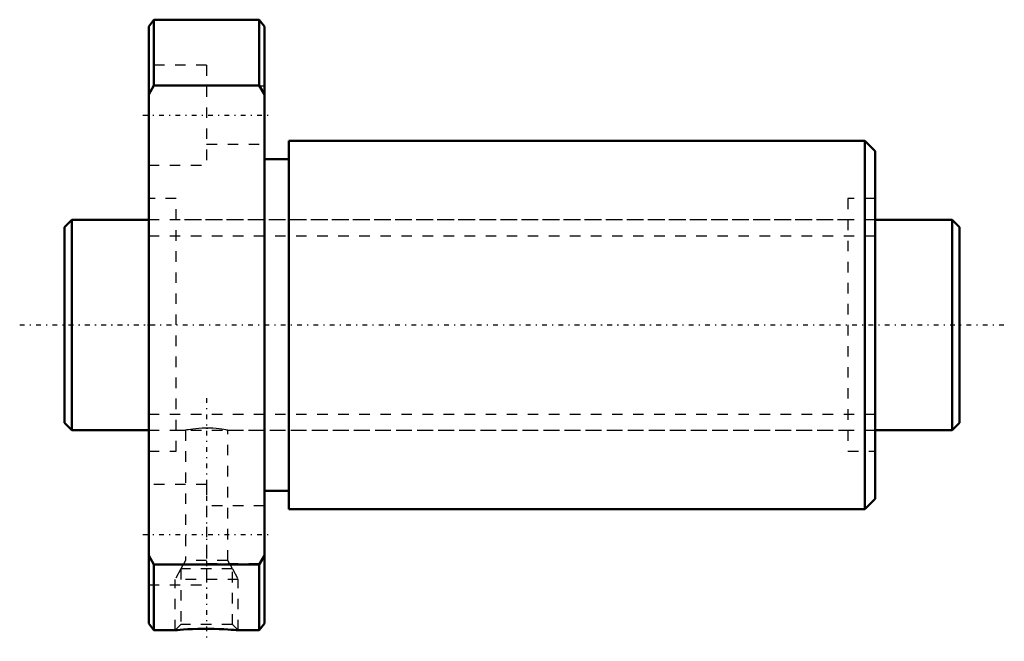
# Model space of a CAD drawing. Header units: millimetres. Extents: x -4.2 to 89.2, y -30 to 29.
import ezdxf

# ---------------------------------------------------------------- set-up
doc = ezdxf.new("R2010")
doc.units = ezdxf.units.MM
doc.linetypes.add('Center', pattern=[1.5, 0.45, -0.5, 0.05, -0.5])
doc.linetypes.add('Dashed', pattern=[2, 1, -1])
for name, color, linetype, lineweight in [('2d ConnectionPoints', 7, 'Continuous', 50), ('AM_0', 7, 'Continuous', 50), ('AM_5', 3, 'Continuous', 25), ('AM_7', 7, 'Center', 25), ('AM_9', 6, 'Dashed', 25)]:
    doc.layers.add(name, color=color, linetype=linetype, lineweight=lineweight)

# ---------------------------------------------------------------- blocks, each defined once
blk = doc.blocks.new('1_DK_2008_4RR0Nut_0_in_DK2008_4RRG1_85LC0_000_0')
at = {"layer": 'AM_0'}
for p, q in [((8.5, 29), (8, 28.35)), ((18.5, 29), (8.5, 29)), ((8.5, 29), (8.5, 22.738)), ((18.5, 22.738), (18.5, 29)), ((19, 28.35), (18.5, 29)), ((8, -28.35), (8, 28.35)), ((19, -28.35), (19, 28.35)), ((8.5, 22.738), (8, 21.903)), ((18.5, 22.738), (8.5, 22.738)), ((19, 21.903), (18.5, 22.738)), ((76, 17.5), (21.3, 17.5)), ((21.3, 17.5), (21.3, -17.5)), ((77, 16.5), (76, 17.5)), ((76, 17.5), (76, -17.5)), ((77, 16.5), (77, -16.5)), ((21.3, 15.75), (19, 15.75)), ((19, -15.75), (21.3, -15.75)), ((76, -17.5), (77, -16.5)), ((21.3, -17.5), (76, -17.5)), ((8, -21.903), (8.5, -22.738)), ((18.5, -22.738), (19, -21.903)), ((18.5, -22.738), (8.5, -22.738)), ((8.5, -22.738), (8.5, -29)), ((18.5, -29), (18.5, -22.738)), ((8, -28.35), (8.5, -29)), ((18.5, -29), (19, -28.35)), ((8.5, -29), (10.509, -29)), ((16.493, -29), (18.5, -29))]:
    blk.add_line(p, q, dxfattribs=at)
blk.add_lwpolyline([(16.5, -29), (16.498, -29), (16.444, -28.995), (16.313, -28.983), (16.115, -28.966), (15.846, -28.945), (15.517, -28.923), (15.129, -28.901), (14.691, -28.881), (14.21, -28.867), (13.705, -28.859), (13.18, -28.86), (12.671, -28.87), (12.17, -28.887), (11.725, -28.908), (11.32, -28.934), (11.001, -28.957), (10.746, -28.978), (10.588, -28.992), (10.508, -28.999), (10.5, -29)], dxfattribs=at)
at = {"layer": 'AM_5', "linetype": 'Dashed'}
for p, q in [((11.041, -23.18), (10.5, -24.18)), ((15.959, -23.18), (16.5, -24.18)), ((16.5, -24.18), (10.5, -24.18)), ((10.5, -29), (10.5, -24.18)), ((16.5, -29), (16.5, -24.18))]:
    blk.add_line(p, q, dxfattribs=at)
at = {"layer": 'AM_7'}
for p, q in [((7.45, 19.919), (19.55, 19.919)), ((13.5, -6.95), (13.5, -30.05)), ((7.45, -19.919), (19.55, -19.919))]:
    blk.add_line(p, q, dxfattribs=at)
at = {"layer": 'AM_9'}
for p, q in [((13.5, 24.669), (8, 24.669)), ((13.5, 24.669), (13.5, 15.169)), ((19, 22.669), (13.5, 22.669)), ((13.5, 17.169), (19, 17.169)), ((8, 15.169), (13.5, 15.169)), ((10.6, 12), (8, 12)), ((10.6, -12), (10.6, 12)), ((77, 12), (74.4, 12)), ((74.4, 12), (74.4, -12)), ((74.4, 10), (10.6, 10)), ((10.6, -10), (11.503, -10)), ((11.5, -10), (11.5, -22.38)), ((13.47, -9.798), (13.626, -9.799)), ((15.493, -10), (74.4, -10)), ((15.5, -22.38), (15.5, -9.999)), ((8, -12), (10.6, -12)), ((74.4, -12), (77, -12)), ((13.5, -15.169), (8, -15.169)), ((13.5, -15.169), (13.5, -24.669)), ((19, -17.169), (13.5, -17.169)), ((11.5, -22.38), (11.041, -23.18)), ((15.5, -22.38), (11.5, -22.38)), ((15.959, -23.18), (15.5, -22.38)), ((11.041, -23.18), (11.041, -28.459)), ((15.959, -23.18), (11.041, -23.18)), ((13.5, -22.669), (19, -22.669)), ((15.959, -28.459), (15.959, -23.18)), ((8, -24.669), (13.5, -24.669)), ((11.041, -28.459), (10.5, -29)), ((15.959, -28.459), (11.041, -28.459)), ((16.5, -29), (15.959, -28.459))]:
    blk.add_line(p, q, dxfattribs=at)
blk.add_lwpolyline([(15.5, -10), (15.489, -9.998), (15.428, -9.986), (15.312, -9.964), (15.15, -9.936), (14.937, -9.903), (14.687, -9.87), (14.395, -9.839), (14.085, -9.815), (13.749, -9.801), (13.42, -9.798), (13.084, -9.807), (12.773, -9.825), (12.473, -9.852), (12.205, -9.883), (11.967, -9.917), (11.775, -9.949), (11.627, -9.975), (11.537, -9.993), (11.5, -10), (11.5, -10)], dxfattribs=at)
blk = doc.blocks.new('2_DK_2008_4RR08500_Shaft_0_in_DK2008_4RRG1_85LC0_000_0')
at = {"layer": 'AM_0'}
for p, q in [((0.7, 10), (0, 9.3)), ((8, 10), (0.7, 10)), ((0.7, 10), (0.7, -10)), ((84.3, 10), (77, 10)), ((85, 9.3), (84.3, 10)), ((84.3, 10), (84.3, -10)), ((0, 9.3), (0, -9.3)), ((85, 9.3), (85, -9.3)), ((0, -9.3), (0.7, -10)), ((84.3, -10), (85, -9.3)), ((0.7, -10), (8, -10)), ((77, -10), (84.3, -10))]:
    blk.add_line(p, q, dxfattribs=at)
at = {"layer": 'AM_5', "linetype": 'Dashed'}
for p, q in [((8, 8.4665), (77, 8.4665)), ((8, -8.4665), (77, -8.4665))]:
    blk.add_line(p, q, dxfattribs=at)
at = {"layer": 'AM_7'}
blk.add_line((-4.25, 0), (89.25, 0), dxfattribs=at)
at = {"layer": 'AM_9'}
for p, q in [((77, 10), (8, 10)), ((8, -10), (77, -10))]:
    blk.add_line(p, q, dxfattribs=at)

msp = doc.modelspace()

# ---------------------------------------------------------------- linework, layer by layer
at = {"layer": '2d ConnectionPoints'}
for p in [(0, 0), (8, 0)]:
    msp.add_point(p, dxfattribs=at)

# ---------------------------------------------------------------- block references
for name in ['1_DK_2008_4RR0Nut_0_in_DK2008_4RRG1_85LC0_000_0', '2_DK_2008_4RR08500_Shaft_0_in_DK2008_4RRG1_85LC0_000_0']:
    msp.add_blockref(name, (0, 0))

doc.saveas('drawing.dxf')
